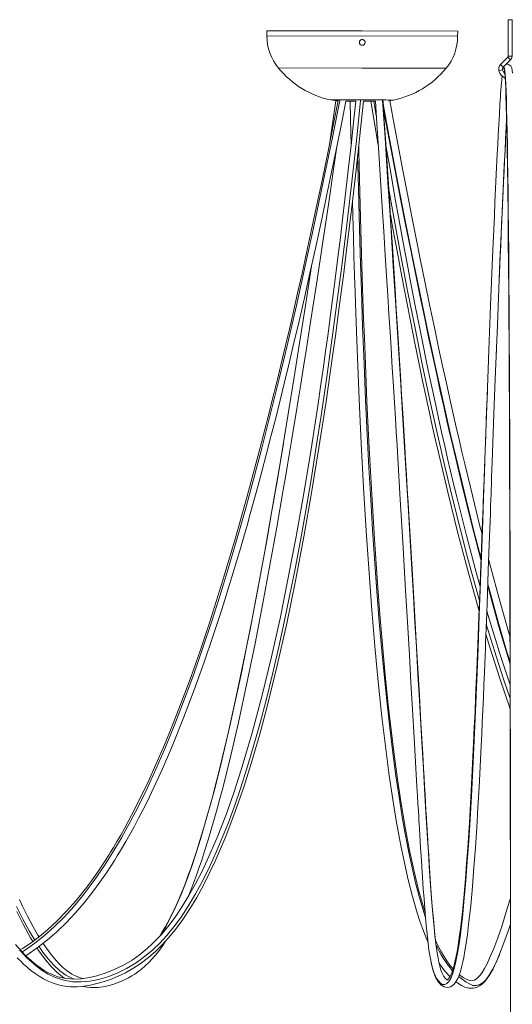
# Model space of a CAD drawing. Header units: millimetres. Extents: x -976 to 763, y -1259 to 2425.
# Tile 4 of 7: x -363 to 24, y -806 to -32. Entities that reach past the tile are written whole.
import ezdxf

# ---------------------------------------------------------------- set-up
doc = ezdxf.new("R2010")
doc.units = ezdxf.units.MM

msp = doc.modelspace()

# ---------------------------------------------------------------- linework, layer by layer
at = {"color": 7, "linetype": 'Continuous', "lineweight": 15}
for p, q in [((21.27, -32.21), (21.27, -60.97)), ((21.27, -32.21), (24.27, -32.21)), ((24.27, -60.97), (24.27, -32.21)), ((-168.54, -40.98), (-168.55, -44.77)), ((-93.54, -41.04), (-168.54, -40.98)), ((-18.54, -41.26), (-93.54, -41.04)), ((-18.55, -45.05), (-18.54, -41.26)), ((20.97, -61.71), (15.17, -67.51)), ((20.97, -61.71), (23.09, -63.83)), ((24.27, -60.97), (21.27, -60.97)), ((17.29, -69.63), (15.17, -67.51)), ((17.29, -69.63), (23.09, -63.83)), ((13.89, -72.33), (16.78, -71.53)), ((16.99, -71.85), (16.97, -71.96)), ((17.1, -71.26), (17.06, -71.5)), ((-106.54, -96.1), (-101.03, -96.12)), ((-98.65, -96.09), (-105.91, -96.08)), ((-83.21, -96.12), (-92.57, -96.1)), ((6.01, -291.14), (5.91, -294.19)), ((-38.86, -775.14), (-39.49, -772.29)), ((-39.27, -773.35), (-39.13, -774.07)), ((-33.26, -772.75), (-33.21, -772.98)), ((-39.13, -774.07), (-38.73, -775.72))]:
    msp.add_line(p, q, dxfattribs=at)
at = {"color": 8, "linetype": 'Continuous', "lineweight": 15}
for p, q in [((-18.55, -45.05), (-168.55, -44.77)), ((-93.6, -70.16), (-159.56, -70.11)), ((-27.63, -70.35), (-93.6, -70.16)), ((-106.41, -96.08), (-105.91, -96.08)), ((-82.51, -107.62), (-84.42, -96.15))]:
    msp.add_line(p, q, dxfattribs=at)
at = {"color": 7, "linetype": 'Continuous', "lineweight": 15, "flags": 128}
for points in [[(24.27, -60.97), (23.89, -62.69), (23.09, -63.83)], [(17.89, -69.03), (17.43, -70), (17.05, -71.44)], [(24.5, -74.14), (24.24, -71.95), (23.94, -70.34), (23.53, -69.13), (23.18, -68.54), (22.77, -68.08), (22.05, -67.58), (20.95, -67.25), (20.24, -67.26), (19.45, -67.49), (19.38, -67.54)], [(16.78, -71.53), (17.45, -73.07), (18.48, -74.27)], [(18.23, -72.04), (18.21, -72.1), (18.23, -72.28), (18.29, -72.65), (18.35, -73.1), (18.52, -74.62), (18.76, -77.47), (18.99, -81.27), (19.22, -86.08), (19.46, -92.27), (19.68, -99.57), (19.9, -107.74), (20.09, -116.59), (20.28, -126), (20.44, -135.88), (20.6, -146.13), (20.86, -165.55), (21.08, -185.38), (21.26, -205.17), (21.44, -225.91), (21.58, -245.76), (21.71, -265.49), (21.83, -285.68), (21.94, -306.26), (22.11, -343.76), (22.26, -381.9), (22.38, -420.35), (22.49, -458.81), (22.58, -497.23), (22.67, -544.89), (22.75, -593.72), (22.81, -643.5), (22.88, -710.31), (22.89, -723.54), (22.9, -736.79), (22.91, -749.65), (22.92, -761.43), (22.92, -771.76), (22.93, -781.07), (22.93, -789.36), (22.94, -796.62), (22.94, -802.87), (22.95, -808.08)], [(-98.61, -96.12), (-100.12, -110.35), (-102.36, -130.93), (-104.55, -150.5), (-106.68, -169.12), (-108.76, -186.8), (-110.75, -203.31), (-112.68, -218.99), (-114.56, -233.88), (-116.38, -248.01), (-118.47, -263.88), (-120.47, -278.75), (-122.41, -292.78), (-124.36, -306.61), (-126.34, -320.33), (-128.35, -333.91), (-133.87, -369.64), (-139.59, -404.31), (-145.56, -438.12), (-152, -471.96), (-158.26, -502.5), (-164.95, -532.63), (-172.23, -562.73), (-180.14, -592.43), (-188.78, -621.56), (-194.68, -639.61), (-200.97, -657.29), (-207.74, -674.61), (-215.24, -691.88), (-219.86, -701.55), (-224.71, -710.98), (-229.83, -720.11), (-235.2, -728.87), (-240.83, -737.18), (-246.58, -744.79), (-252.1, -751.32), (-255.81, -755.3), (-259.74, -759.16), (-264.18, -763.13), (-269.12, -767.08), (-274.5, -770.84), (-281.45, -774.95), (-288.59, -778.38), (-295.75, -781.13), (-302.24, -783.14), (-308.19, -784.59), (-314.38, -785.57), (-320.76, -785.87), (-326.39, -785.43), (-329.39, -784.89), (-332.97, -783.94), (-336.73, -782.58), (-340.29, -780.94), (-343.64, -779.06), (-346.72, -777.06), (-349.32, -775.16), (-351.4, -773.52), (-354.27, -771.05), (-357.79, -767.76), (-361.94, -763.5), (-366.18, -758.75)], [(-365.02, -768.98), (-362.19, -771.84), (-359.67, -774.26), (-357.43, -776.27), (-355.48, -777.93), (-353.4, -779.59), (-350.79, -781.53), (-347.67, -783.62), (-344.21, -785.65), (-340.5, -787.49), (-336.57, -789.07), (-332.53, -790.3), (-328.99, -791.09), (-326.02, -791.53), (-323.04, -791.8), (-317.64, -791.83), (-312.27, -791.35), (-307.2, -790.5), (-302.4, -789.39), (-297.24, -787.93), (-291.6, -786.03), (-285.62, -783.63), (-279.72, -780.81), (-273.96, -777.58), (-268.35, -773.92), (-261.79, -768.95), (-255.99, -763.87), (-250.99, -758.93), (-246.21, -753.71), (-240.56, -746.85), (-234.76, -738.99), (-229.15, -730.54), (-223.79, -721.66), (-218.69, -712.43), (-213.84, -702.91), (-209.23, -693.16), (-200.9, -673.73), (-193.46, -654.23), (-186.55, -634.22), (-180.13, -613.88), (-174.19, -593.44), (-168.59, -572.68), (-160.42, -539.6), (-152.97, -506.45), (-146.06, -472.85), (-139.51, -438.39), (-133.44, -403.93), (-127.62, -368.55), (-122.02, -332.1), (-116.62, -294.67), (-114.68, -280.67), (-112.68, -265.86), (-110.6, -250.07), (-108.43, -233.24), (-106.18, -215.32), (-103.86, -196.27), (-101.59, -177.22), (-99.26, -157.07), (-96.86, -135.77), (-94.4, -113.25), (-92.58, -96.13)], [(-112.44, -95.64), (-115.83, -112.68), (-120.47, -135.58), (-124.94, -157.25), (-129.24, -177.72), (-133.38, -197.07), (-137.35, -215.33), (-140.95, -231.6), (-144.41, -246.99), (-147.72, -261.53), (-150.89, -275.25), (-153.93, -288.19), (-157.6, -303.61), (-161.06, -317.86), (-164.3, -331), (-167.32, -343.08), (-170.13, -354.15), (-172.74, -364.31), (-175.36, -374.35), (-183.98, -406.45), (-193.25, -439.31), (-203.15, -472.53), (-213.73, -505.92), (-220.84, -527.13), (-228.24, -548.16), (-235.95, -568.93), (-244.29, -590.15), (-249.91, -603.69), (-255.81, -617.29), (-261.98, -630.83), (-268.37, -644.11), (-274.7, -656.55), (-277.67, -662.14), (-280.63, -667.54), (-283.56, -672.76), (-286.47, -677.8), (-289.21, -682.4), (-291.43, -686.04), (-292.63, -687.98), (-293.64, -689.58), (-294.94, -691.63), (-296.71, -694.37), (-298.95, -697.75), (-301.59, -701.64), (-304.67, -706.04), (-307.93, -710.54), (-311.2, -714.87), (-318.62, -724.1), (-326.04, -732.51), (-333.47, -740.13), (-341.1, -747.16), (-347.44, -752.42), (-354, -757.34), (-360.76, -761.88), (-362.48, -762.9)], [(-358.2, -767.33), (-357.47, -766.89), (-349.13, -761.23), (-341.42, -755.28), (-333.83, -748.71), (-326.19, -741.35), (-319.3, -734.02), (-312.35, -725.95), (-305.76, -717.64), (-299.91, -709.71), (-294.81, -702.35), (-291.33, -697.09), (-288.45, -692.6), (-286.25, -689.08), (-284.36, -685.98), (-282.12, -682.22), (-279.45, -677.67), (-276.41, -672.31), (-272.98, -666.08), (-269.43, -659.41), (-265.96, -652.69), (-262.58, -645.93), (-259.29, -639.17), (-250.71, -620.59), (-242.83, -602.33), (-234.05, -580.65), (-225.71, -558.71), (-217.82, -536.73), (-210.72, -515.92), (-204.07, -495.54), (-197.88, -475.81), (-192.17, -456.95), (-189.38, -447.47), (-186.71, -438.3), (-184.19, -429.46), (-181.62, -420.38), (-178.8, -410.21), (-175.7, -398.9), (-172.5, -386.99), (-169.05, -373.93), (-165.35, -359.67), (-161.4, -344.13), (-158.11, -330.98), (-154.66, -316.97), (-151.06, -302.04), (-147.29, -286.16), (-143.28, -268.98), (-139.1, -250.71), (-134.74, -231.3), (-130.2, -210.7), (-125.48, -188.86), (-121.65, -170.78), (-117.7, -151.85), (-113.63, -132.06), (-109.44, -111.35), (-106.41, -96.1)], [(-103, -96.11), (-102.73, -110.63), (-102.32, -130.54)], [(-90.18, -96.14), (-91.83, -96.13), (-92.58, -96.13)], [(-89.51, -96.12), (-89.56, -96.12), (-90.19, -96.12), (-90.4, -96.12), (-89.94, -96.12), (-88.71, -96.12), (-86.87, -96.12), (-84.82, -96.12), (-83.26, -96.12)], [(-86.83, -96.15), (-87.77, -96.14), (-90.18, -96.14)], [(-86.83, -96.15), (-83.98, -113.35), (-80.99, -131.06)], [(-83.22, -96.15), (-83.42, -96.15), (-83.43, -96.15)], [(-83.26, -96.12), (-82.12, -113.7), (-80.62, -136.78), (-79.21, -158.61), (-77.89, -179.23), (-76.65, -198.7), (-75.48, -217.07), (-74.45, -233.43), (-73.47, -248.9), (-72.56, -263.5), (-71.7, -277.28), (-70.89, -290.27), (-69.94, -305.73), (-69.06, -320.02), (-68.25, -333.18), (-67.51, -345.27), (-66.84, -356.33), (-66.22, -366.52), (-65.61, -376.66), (-63.66, -409.08), (-61.69, -442.25), (-59.72, -475.77), (-57.75, -509.64), (-56.5, -531.27), (-55.26, -552.78), (-54.04, -574.12), (-52.79, -595.91), (-51.68, -615.29), (-50.56, -634.6), (-50.14, -641.83), (-49.77, -648.13), (-49.45, -653.52), (-49.18, -658.07), (-48.99, -661.24), (-48.81, -664.19), (-48.59, -667.89), (-48.32, -672.36), (-48.01, -677.44), (-47.67, -682.93), (-47.3, -688.76), (-46.75, -697.25), (-46.16, -706.12), (-45.56, -714.81), (-44.97, -722.88), (-44.09, -733.99), (-43.23, -743.81), (-42.32, -752.81), (-41.72, -757.93), (-41.09, -762.77), (-40.41, -767.21), (-39.76, -770.95), (-39.27, -773.35)], [(-34.6, -765.53), (-34.98, -763.13), (-35.66, -758.1), (-36.25, -753.14), (-36.8, -747.94), (-37.68, -738.65), (-38.5, -728.83), (-39.28, -718.44), (-40.09, -706.98), (-40.92, -694.42), (-41.3, -688.54), (-41.68, -682.57), (-42.01, -677.25), (-42.28, -672.76), (-42.5, -669.19), (-42.63, -667.06), (-42.73, -665.44), (-42.84, -663.61), (-42.97, -661.44), (-43.12, -658.91), (-43.45, -653.4), (-43.81, -647.26), (-44.18, -640.9), (-44.57, -634.32), (-44.96, -627.5), (-45.37, -620.46), (-46.04, -608.9), (-46.73, -596.85), (-47.43, -584.71), (-48.67, -563.02), (-49.9, -541.55), (-51.11, -520.58), (-52.24, -501.1), (-53.34, -482.16), (-54.41, -463.92), (-55.43, -446.55), (-55.94, -437.85), (-56.44, -429.45), (-56.95, -420.94), (-57.51, -411.48), (-58.14, -401), (-58.83, -389.46), (-59.48, -378.71), (-60.18, -367.11), (-60.94, -354.61), (-61.75, -341.17), (-62.64, -326.76), (-63.57, -311.6), (-64.57, -295.41), (-65.64, -278.12), (-66.79, -259.68), (-67.77, -244.07), (-68.8, -227.65), (-69.89, -210.4), (-71.05, -192.28), (-72.26, -173.25), (-73.52, -153.64), (-74.85, -133.08), (-76.24, -111.54), (-77.26, -96)], [(-72.68, -95.9), (-69.56, -95.44), (-69.11, -95.34)], [(0.61, -436.25), (-1.01, -429.97), (-8.28, -400.56), (-10.63, -390.79), (-12.93, -381.12), (-15.18, -371.54), (-17.39, -362.08), (-19.63, -352.31), (-22.05, -341.67), (-24.65, -330.12), (-27.42, -317.62), (-30.38, -304.13), (-33.52, -289.59), (-36.85, -273.96), (-40.38, -257.19), (-44.09, -239.22), (-48.01, -219.99), (-51.23, -203.96), (-54.58, -187.07), (-58.06, -169.3), (-61.68, -150.61), (-65.43, -130.96), (-69.32, -110.3), (-72.02, -95.8)], [(14.69, -98.48), (14.23, -106.31), (13.76, -114.86), (13.33, -123.03), (12.94, -130.61), (12.59, -137.64), (10.78, -175.52), (10.29, -186.34), (9.82, -197.07), (9.35, -207.71), (8.88, -219), (8.36, -231.42), (7.82, -244.72), (7.62, -249.59)], [(-76.81, -102.81), (-74.99, -112.61), (-70.89, -134.36), (-66.94, -155), (-63.15, -174.57), (-59.5, -193.12), (-56, -210.7), (-52.06, -230.21), (-48.31, -248.48), (-44.75, -265.57), (-41.38, -281.53), (-38.13, -296.71), (-35.06, -310.83), (-32.18, -323.92), (-29.47, -336.04), (-26.95, -347.23), (-24.59, -357.52), (-22.39, -367.05), (-15.29, -397.1), (-7.7, -427.95), (-0.18, -457.25)], [(11.72, -296.1), (12.66, -272.19), (14.74, -221.83), (16.4, -184.01), (18.15, -146.56), (18.72, -134.91), (19.31, -123.39), (19.89, -112.29), (19.97, -110.98)], [(14.08, -237.62), (14.38, -230.59), (14.9, -218.27), (15.29, -209.38), (15.65, -201.01), (16.02, -192.63), (16.4, -184.18), (16.79, -175.66), (17.16, -167.55), (17.55, -159.39), (17.94, -151.18), (18.33, -142.92), (18.74, -134.63), (19.18, -125.97), (19.67, -116.46), (19.97, -111.08)], [(-230.58, -721.34), (-229.41, -718.47), (-227.59, -713.88), (-226.01, -709.73), (-224.26, -704.99), (-222.26, -699.39), (-219.86, -692.36), (-217.28, -684.46), (-214.76, -676.41), (-212.32, -668.3), (-209.95, -660.14), (-207.67, -651.97), (-205.46, -643.84), (-203.34, -635.78), (-196.96, -610.18), (-190.93, -584.19), (-184.23, -553.35), (-177.84, -522.09), (-171.7, -490.52), (-166.13, -460.59), (-160.78, -430.81), (-155.66, -401.42), (-153.99, -391.66), (-152.35, -381.99), (-150.75, -372.42), (-149.17, -362.96), (-147.56, -353.19), (-145.81, -342.54), (-143.93, -330.99), (-141.92, -318.48), (-139.76, -304.98), (-137.46, -290.45), (-135.01, -274.82), (-132.41, -258.05), (-129.65, -240.08), (-126.73, -220.86), (-124.32, -204.83), (-121.8, -187.95), (-119.17, -170.19), (-116.42, -151.5), (-113.56, -131.86), (-113.5, -131.42)], [(-44.14, -733.37), (-46.51, -725.7), (-49.29, -715.65), (-51.8, -705.61), (-54.16, -695.29), (-56.39, -684.67), (-59.84, -666.45), (-62.97, -647.86), (-65.84, -628.77), (-68.47, -609.43), (-70.86, -590.01), (-73.09, -570.26), (-75.5, -546.72), (-77.69, -523.12), (-79.71, -499.3), (-81.61, -474.73), (-84, -440.31), (-86.17, -404.82), (-88.12, -368.66), (-89.87, -332.18), (-91.4, -295.62), (-91.94, -281.82), (-92.48, -267.04), (-93.03, -251.24), (-93.58, -234.36), (-94.14, -216.35), (-94.69, -197.16), (-95.2, -177.94), (-95.71, -157.57), (-96.2, -136), (-96.31, -130.73)], [(-0.94, -477.35), (-3.5, -468.29), (-11.68, -437.45), (-19.31, -406.94), (-21.76, -396.8), (-24.15, -386.74), (-26.48, -376.79), (-28.74, -366.95), (-30.96, -357.13), (-33.32, -346.57), (-35.84, -335.04), (-38.2, -324.14), (-40.68, -312.45), (-43.29, -299.93), (-46.04, -286.55), (-48.92, -272.27), (-51.93, -257.04), (-55.08, -240.84), (-58.35, -223.61), (-61.41, -207.23), (-64.57, -189.95), (-67.84, -171.72), (-71.22, -152.52), (-74.7, -132.3), (-75.02, -130.39)], [(-101.29, -174.59), (-100.99, -186.28), (-100.54, -202.61), (-100.08, -218.12), (-99.63, -232.86), (-99.18, -246.83), (-98.64, -262.53), (-98.11, -277.23), (-97.59, -291), (-97.07, -304.07), (-96.53, -317.12), (-95.96, -330.17), (-94.31, -365.07), (-92.47, -399.69), (-90.43, -433.78), (-88.19, -466.94), (-85.98, -496.14), (-83.61, -524.33), (-80.99, -552.19), (-78.06, -579.91), (-74.81, -607.1), (-72.29, -625.96), (-69.54, -644.65), (-66.55, -662.92), (-63.28, -680.78), (-60.46, -694.57), (-57.42, -707.92), (-54.09, -720.91), (-50.32, -733.85), (-48.22, -740.27), (-46.01, -746.49), (-43.87, -752.01), (-41.94, -756.59), (-41.81, -756.87)], [(-71.49, -185.33), (-69.54, -196.13), (-66.23, -214.11), (-62.48, -234.04), (-58.9, -252.65), (-55.49, -270.02), (-52.24, -286.19), (-49.09, -301.54), (-46.11, -315.75), (-43.31, -328.9), (-40.68, -341.03), (-38.22, -352.17), (-35.93, -362.38), (-33.7, -372.15), (-26.35, -403.39), (-18.39, -435.41), (-9.84, -467.85), (-1.69, -496.78)], [(7.65, -249.46), (7.05, -264.23), (6, -291.66)], [(-38.54, -776.53), (-38.38, -777.18), (-37.68, -779.62), (-37.03, -781.53), (-36.45, -783.02), (-35.9, -784.27), (-35.45, -785.18), (-35.1, -785.83), (-34.71, -786.49), (-34.28, -787.18), (-33.78, -787.9), (-32.85, -789.07), (-31.72, -790.21), (-30.54, -791.12), (-29.22, -791.83), (-27.96, -792.22), (-26.7, -792.35), (-25.42, -792.21), (-24.14, -791.8), (-22.79, -791.03), (-21.39, -789.78), (-20.01, -788.02), (-18.46, -785.23), (-17.18, -782.1), (-16.11, -778.77), (-15.21, -775.43), (-14.47, -772.23), (-13.78, -768.94), (-12.81, -763.65), (-11.85, -757.67), (-10.88, -750.82), (-9.91, -743.03), (-8.3, -728.11), (-6.92, -712.99), (-5.71, -697.92), (-4.6, -682.45), (-3.57, -666.73), (-2.64, -651.06), (-1.75, -635.16), (-0.91, -619.11), (-0.09, -602.67), (0.34, -593.54), (0.78, -584.16), (1.21, -574.52), (1.65, -564.62), (2.08, -554.54), (2.48, -545.05), (2.76, -538.17), (3.02, -531.82), (3.25, -526.01), (3.46, -520.75), (3.65, -515.94), (3.85, -510.67), (4.08, -504.73), (4.34, -498.1), (4.61, -490.77), (4.91, -482.74), (5.23, -473.98), (5.57, -464.82), (6.06, -451.03), (6.53, -438.09), (6.95, -426.01), (7.17, -419.92), (7.37, -414.12), (7.55, -409.08), (7.7, -404.98), (7.79, -402.42), (7.86, -400.43), (7.93, -398.24), (8.04, -395.36), (8.19, -391.05), (8.38, -385.77), (8.6, -379.5), (8.86, -372.25), (9.13, -364.63), (9.4, -357.21), (9.96, -342.03), (10.48, -327.83), (10.98, -314.64), (11.46, -302.39), (11.91, -291.04)], [(4.89, -321.54), (4.82, -323.44), (4.54, -330.87), (4.24, -338.96), (3.92, -347.51), (3.49, -359.01), (3.1, -369.48), (2.75, -378.91), (2.44, -387.31), (2.17, -394.67), (2, -399.22), (1.85, -403.16), (1.73, -406.51), (1.59, -410.24), (1.42, -414.8), (1.22, -420.2), (0.98, -426.43), (0.74, -432.85), (0.47, -439.93), (0.21, -447.06), (-0.06, -454.04), (-0.32, -460.84), (-0.57, -467.48), (-1.23, -484.74), (-1.85, -500.81), (-2.43, -515.79), (-2.99, -529.77), (-3.52, -542.79), (-3.95, -553.21), (-4.41, -564.25), (-4.91, -575.89), (-5.46, -588.06), (-6.02, -600.39), (-7.08, -622.04), (-8.17, -642.79), (-9.35, -662.98), (-10.63, -682.82), (-11.51, -695.03), (-12.45, -707.15), (-13.48, -719.08), (-14.59, -730.69), (-15.84, -742.13), (-16.4, -746.69), (-16.98, -751.15), (-17.6, -755.5), (-18.21, -759.53), (-18.76, -762.85), (-19.24, -765.52), (-19.64, -767.63), (-19.96, -769.21), (-20.39, -771.22), (-20.93, -773.56), (-21.59, -776.12), (-22.31, -778.56), (-23.16, -780.95), (-23.91, -782.72), (-24.57, -783.99), (-25.15, -784.92), (-26.01, -785.93), (-26.59, -786.32), (-26.85, -786.33), (-27.17, -786.18), (-27.71, -785.77), (-28.43, -785.01), (-29.32, -783.8), (-30.17, -782.32), (-30.51, -781.63), (-30.92, -780.69), (-31.41, -779.44), (-31.97, -777.78), (-32.59, -775.61), (-33.22, -772.98)], [(-155.64, -365.39), (-159.94, -390.98), (-165.1, -420.91), (-170.52, -451.33), (-176.17, -481.95), (-181.54, -509.91), (-187.11, -537.74), (-192.87, -565.15), (-198.97, -592.51), (-205.47, -619.79), (-207.84, -629.21), (-210.26, -638.54), (-212.78, -647.93), (-215.41, -657.38), (-218.14, -666.83), (-220.98, -676.22), (-223.91, -685.5), (-226.85, -694.29), (-228.7, -699.61), (-230.36, -704.23), (-231.85, -708.21), (-233.22, -711.8), (-234.79, -715.78), (-236.21, -719.25), (-237.94, -723.36), (-240.01, -728.05), (-242.42, -733.2), (-245.14, -738.7), (-248.24, -744.47), (-251.07, -749.33), (-252.78, -752.05)], [(22.62, -517.24), (21.61, -513.85), (14.79, -489.8), (6.68, -459.77), (5.86, -456.61)], [(5.12, -477), (8.86, -490.84), (14.73, -511.64), (20.86, -532.53), (22.66, -538.37)], [(22.69, -554.72), (15.15, -531.87), (5.25, -499.29), (4.4, -496.29)], [(3.69, -514.92), (6.77, -525.17), (14.59, -549.68), (22.71, -573.51)], [(-347.77, -752.67), (-348.65, -751.25), (-352.73, -744.1), (-356.73, -736.5), (-360.66, -728.49), (-363.04, -723.39)], [(22.89, -722.16), (20.5, -730.37), (16.07, -744.39), (13.02, -753.29), (9.88, -761.66), (6.6, -769.46), (4.58, -773.71), (2.55, -777.52), (0.65, -780.58), (-1.07, -782.9), (-2.61, -784.58), (-3.99, -785.75), (-5.38, -786.57), (-6.78, -787.01), (-8.25, -787.07), (-9.8, -786.77), (-11.93, -785.9), (-14.29, -784.5), (-16.77, -782.71), (-17.26, -782.3)], [(-365.23, -732.83), (-360.29, -742.68), (-354.42, -753.29), (-352.56, -756.26)], [(-313.31, -785.4), (-315.18, -784.89), (-318.48, -783.62), (-321.98, -781.81), (-325.68, -779.35), (-329.1, -776.57), (-331.99, -773.82), (-334.33, -771.32), (-337.3, -767.84), (-340.68, -763.42), (-344.52, -757.87), (-344.6, -757.74)], [(-313.72, -791.48), (-312.97, -791.68), (-309.82, -792.2), (-307.05, -792.44), (-304.33, -792.49), (-301.19, -792.32), (-297.63, -791.86), (-293.69, -791.05), (-289.78, -789.96), (-286.23, -788.75), (-282.99, -787.47), (-280.02, -786.13), (-277.3, -784.74), (-274.82, -783.32), (-272.55, -781.9), (-270.1, -780.2), (-267.29, -778.05), (-264.28, -775.48), (-261.53, -772.86), (-258.69, -769.87), (-256.16, -766.96), (-253.84, -764.06), (-251.68, -761.15), (-249.32, -757.75), (-247.93, -755.59)], [(-22.08, -777.77), (-23.38, -776.32), (-25.48, -773.69), (-27.66, -770.61), (-29.8, -767.23), (-31.66, -763.98), (-33.02, -761.41), (-34.15, -759.14), (-35.18, -756.98), (-36.01, -755.13)], [(-349.34, -761.37), (-348.58, -762.6), (-342.75, -770.61), (-338.34, -775.83), (-333.86, -780.35), (-329.32, -784.12), (-327.7, -785.2)], [(-34.66, -765.24), (-34.26, -767.73), (-33.33, -772.4)], [(-19.9, -787.83), (-18.37, -788.98), (-15.57, -790.73), (-12.79, -792.07), (-9.79, -792.93), (-6.33, -793.01), (-3.67, -792.35), (-1.35, -791.2), (0.65, -789.72), (2.51, -787.92), (4.36, -785.71), (6.76, -782.16), (9.3, -777.63), (11.83, -772.4), (14.28, -766.71), (14.34, -766.56)]]:
    msp.add_lwpolyline(points, dxfattribs=at)
at = {"color": 8, "linetype": 'Continuous', "lineweight": 15, "flags": 128}
for points in [[(23.08, -855.54), (23.06, -801.15), (23.04, -746.89), (23, -693.02), (22.97, -651.12), (22.92, -609.74), (22.87, -568.98), (22.81, -528.98), (22.74, -489.85), (22.65, -451.71), (22.55, -414.69), (22.47, -386.51), (22.37, -359.16), (22.26, -332.68), (22.14, -307.13), (22.02, -282.57), (21.88, -259.47), (21.73, -237.44), (21.57, -216.53), (21.4, -196.79), (21.25, -181.89), (21.1, -167.8), (20.93, -154.55), (20.76, -142.18), (20.58, -130.7), (20.39, -120.32), (20.19, -110.87), (19.98, -102.36), (19.77, -94.82), (19.54, -88.41), (19.31, -82.97), (19.06, -78.51), (18.81, -74.99), (18.53, -72.35), (18.25, -70.57), (17.94, -69.64), (17.58, -69.62), (17.23, -70.59), (17.1, -71.26)], [(-94.85, -95.67), (-97.96, -124.85), (-101.85, -159.69), (-105.77, -193.27), (-109.73, -225.61), (-113.73, -256.74), (-117.68, -286.16), (-121.67, -314.45), (-125.68, -341.64), (-129.72, -367.75), (-133.86, -393.3), (-138.03, -417.77), (-142.22, -441.19), (-146.44, -463.58), (-150.67, -484.96), (-154.92, -505.36), (-159.19, -524.81), (-164.18, -546.31), (-169.19, -566.58), (-174.22, -585.65), (-179.26, -603.56), (-184.3, -620.35), (-189.35, -636.06), (-194.12, -649.91), (-198.89, -662.86), (-203.65, -674.95), (-208.41, -686.21), (-213.17, -696.66), (-218.93, -708.33), (-224.68, -718.92), (-230.41, -728.48), (-236.11, -737.08), (-241.78, -744.78), (-247.32, -751.51), (-252.83, -757.49), (-258.29, -762.75), (-263.72, -767.36), (-271.39, -772.94), (-278.95, -777.47), (-286.41, -781.12), (-293.76, -784.04), (-301.02, -786.21), (-307.89, -787.47), (-314.71, -788.01), (-321.47, -787.84), (-328.23, -786.75), (-335.05, -784.55), (-340.48, -781.95), (-346, -778.52), (-351.62, -774.19), (-357.36, -768.98), (-363.21, -762.89)], [(-111.25, -95.65), (-117.07, -124.83), (-124.23, -159.67), (-131.32, -193.25), (-138.37, -225.59), (-145.36, -256.72), (-152.17, -286.14), (-158.93, -314.43), (-165.64, -341.62), (-172.31, -367.73), (-179.06, -393.28), (-185.76, -417.75), (-192.42, -441.17), (-199.03, -463.56), (-205.59, -484.95), (-212.11, -505.35), (-218.59, -524.79), (-226.09, -546.3), (-233.54, -566.57), (-240.93, -585.64), (-248.27, -603.55), (-255.56, -620.35), (-262.8, -636.06), (-269.58, -649.91), (-276.32, -662.87), (-283.02, -674.96), (-289.68, -686.22), (-296.31, -696.67), (-304.3, -708.34), (-312.25, -718.93), (-320.14, -728.5), (-327.99, -737.11), (-335.79, -744.81), (-343.41, -751.54), (-350.99, -757.52), (-358.53, -762.78), (-361.1, -764.36)], [(-114.42, -95.85), (-118.59, -124.85), (-119.34, -129.99)], [(-118.34, -95.23), (-118.34, -95.23), (-118.16, -95.23), (-117.62, -95.22), (-116.74, -95.22), (-115.51, -95.22), (-113.97, -95.22), (-112.13, -95.22), (-110.02, -95.22), (-107.67, -95.23), (-105.12, -95.23), (-102.4, -95.23), (-99.55, -95.24), (-96.62, -95.24), (-93.64, -95.25)], [(-98.61, -96.11), (-98.98, -96.11), (-100.1, -96.11), (-101.46, -96.1), (-102.94, -96.1), (-104.44, -96.1), (-105.82, -96.09), (-106.41, -96.09)], [(-105.91, -96.08), (-104.59, -96.08), (-103.06, -96.09), (-101.42, -96.09), (-99.84, -96.09), (-98.61, -96.1)], [(-99.9, -96.12), (-99.65, -96.12), (-98.65, -96.12), (-98.61, -96.12)], [(-93.64, -95.25), (-90.67, -95.25), (-87.73, -95.26), (-84.89, -95.27), (-82.17, -95.27), (-79.61, -95.28), (-77.27, -95.29), (-75.16, -95.29), (-73.32, -95.3), (-71.78, -95.3), (-70.55, -95.31), (-69.66, -95.31), (-69.13, -95.32), (-68.95, -95.32), (-68.95, -95.32)], [(-92.58, -96.12), (-92.11, -96.13), (-90.7, -96.13), (-89.54, -96.13), (-88.65, -96.13), (-87.65, -96.14), (-87.4, -96.14)], [(-83.26, -96.14), (-85.01, -96.13), (-87.04, -96.13), (-88.57, -96.13), (-89.51, -96.12)], [(-77.91, -96.14), (-77.33, -96.14), (-77.11, -96.15), (-77.28, -96.15), (-77.41, -96.15)], [(-77.54, -95.71), (-75.63, -124.9), (-73.38, -159.75), (-71.22, -193.34), (-69.16, -225.69), (-67.2, -256.83), (-65.36, -286.26), (-63.61, -314.56), (-61.93, -341.76), (-60.34, -367.88), (-58.8, -393.44), (-57.33, -417.92), (-55.93, -441.35), (-54.61, -463.74), (-53.35, -485.13), (-52.16, -505.54), (-51.03, -524.99), (-49.78, -546.51), (-48.61, -566.78), (-47.51, -585.86), (-46.48, -603.78), (-45.5, -620.58), (-44.58, -636.3), (-43.76, -650.16), (-42.99, -663.12), (-42.25, -675.22), (-41.54, -686.49), (-40.86, -696.95), (-40.07, -708.62), (-39.31, -719.22), (-38.57, -728.8), (-37.85, -737.41), (-37.13, -745.11), (-36.43, -751.85), (-35.72, -757.83), (-35, -763.11), (-34.66, -765.24)], [(-0.12, -455.77), (-0.13, -455.74), (-6.01, -432.9), (-11.96, -409.03), (-17.97, -384.08), (-24.06, -358.05), (-30.22, -330.91), (-36.45, -302.64), (-42.76, -273.2), (-48.62, -245.18), (-54.54, -216.15), (-60.53, -186.09), (-66.6, -154.98), (-72.73, -122.8), (-77, -99.95)], [(-43.79, -737.48), (-46, -730.6), (-48.8, -720.95), (-51.58, -710.28), (-54.35, -698.52), (-56.97, -686.29), (-59.55, -672.98), (-62.11, -658.55), (-64.64, -642.93), (-67.12, -626.09), (-69.56, -607.97), (-71.95, -588.53), (-74.09, -569.51), (-76.18, -549.29), (-78.21, -527.84), (-80.18, -505.12), (-82.09, -481.1), (-83.93, -455.73), (-85.45, -432.89), (-86.91, -409.01), (-88.32, -384.06), (-89.66, -358.03), (-90.94, -330.89), (-92.15, -302.61), (-93.29, -273.18), (-94.27, -245.16), (-95.19, -216.13), (-96.05, -186.06), (-96.84, -154.95), (-97.2, -138.78)], [(-1.38, -488.63), (-3.52, -481.19), (-10.46, -455.82), (-16.42, -432.97), (-22.39, -409.08), (-28.37, -384.14), (-34.35, -358.1), (-40.35, -330.95), (-46.35, -302.67), (-52.36, -273.23), (-57.87, -245.21), (-63.39, -216.17), (-68.92, -186.1), (-72.86, -163.92)], [(-133.54, -225.84), (-138.27, -256.78), (-142.85, -286.21), (-147.34, -314.51), (-151.73, -341.71), (-156.04, -367.83), (-160.35, -393.39), (-164.57, -417.88), (-168.71, -441.31), (-172.77, -463.71), (-176.75, -485.1), (-180.66, -505.51), (-184.5, -524.96), (-188.89, -546.48), (-193.2, -566.76), (-197.42, -585.85), (-201.56, -603.77), (-205.63, -620.58), (-209.62, -636.3), (-213.33, -650.16), (-216.99, -663.13), (-220.59, -675.23), (-224.15, -686.5), (-227.67, -696.97), (-231.89, -708.65), (-236.07, -719.26), (-240.19, -728.84), (-244.29, -737.46), (-248.35, -745.17), (-251.67, -750.81)], [(6, -291.66), (5.41, -307.1), (3.86, -349.76), (2.36, -391.91), (0.9, -433.29), (-0.55, -473.62), (-1.52, -500.06), (-2.51, -525.83), (-3.5, -550.86), (-4.52, -575.08), (-5.57, -598.4), (-6.64, -620.75), (-7.75, -642.07), (-8.78, -660.12), (-9.85, -677.23), (-10.96, -693.34), (-12.11, -708.4), (-13.32, -722.34), (-14.56, -734.91), (-15.85, -746.3), (-17.2, -756.47), (-18.62, -765.36), (-19.88, -771.87), (-21.19, -777.38), (-22.56, -781.85), (-24, -785.27), (-25.47, -787.72), (-26.96, -789.29), (-28.72, -790.14), (-30.45, -789.99), (-32.13, -788.91), (-33.71, -787.2), (-35.1, -785.25), (-36.36, -782.93), (-37.52, -780), (-38.6, -776.3), (-38.86, -775.14)], [(22.65, -536.67), (19.96, -527.85), (13.35, -505.13), (6.65, -481.11), (5.17, -475.59)], [(22.7, -565.51), (17.22, -549.39), (10.32, -527.94), (3.99, -507.14)], [(-351.08, -755.15), (-355.41, -747.93), (-360.38, -738.72), (-365.36, -728.65)], [(22.9, -742.63), (21.41, -747.28), (17.88, -757.42), (14.46, -766.28), (11.65, -772.77), (8.94, -778.26), (6.33, -782.71), (3.81, -786.11), (1.38, -788.54), (-1, -790.09), (-3.76, -790.92), (-6.51, -790.75), (-9.28, -789.64), (-12.14, -787.91), (-15.06, -785.94), (-17.87, -783.79)], [(-320.31, -785.85), (-322.09, -785.19), (-326.74, -782.61), (-331.4, -779.19), (-336.07, -774.88), (-340.76, -769.69), (-345.45, -763.61), (-347.77, -760.18)]]:
    msp.add_lwpolyline(points, dxfattribs=at)
at = {"color": 7, "linetype": 'Continuous', "lineweight": 15}
msp.add_circle((-93.56, -50.04), 2.25, dxfattribs=at)
for centre, radius, start, end in [((-129.04, -45.05), 39.48, 179.58736, 219.52206), ((-57.98, -45.19), 39.4, 320.22939, 0.20538), ((-93.56, -50.04), 2.25, 359.88749, 179.95404), ((20.23, -60.97), 1.04, 315, 0), ((18.67, -71.01), 4.96, 135, 195.40593), ((-103.58, -24.72), 72.04, 219.1131, 258.27609), ((-83.28, -24.92), 71.81, 281.47186, 320.70945), ((22.61, -69.94), 9.04, 195.33986, 245.06828), ((503.18, -124.68), 489.17, 174.33323, 176.91257), ((18.67, -71.01), 1.96, 135, 195.40593), ((-110.52, -59.58), 36.48, 257.81989, 266.87124), ((-88.85, 375.27), 471.41, 269.83857, 270.17716), ((17.8, -740.91), 60.32, 212.19561, 225.44634)]:
    msp.add_arc(centre, radius, start, end, dxfattribs=at)
at = {"color": 8, "linetype": 'Continuous', "lineweight": 15}
for centre, radius, start, end in [((-98.44, 70.31), 166.43, 269.49755, 269.93963), ((36.81, -727.51), 78.74, 203.08569, 221.07054)]:
    msp.add_arc(centre, radius, start, end, dxfattribs=at)

doc.saveas('drawing.dxf')
